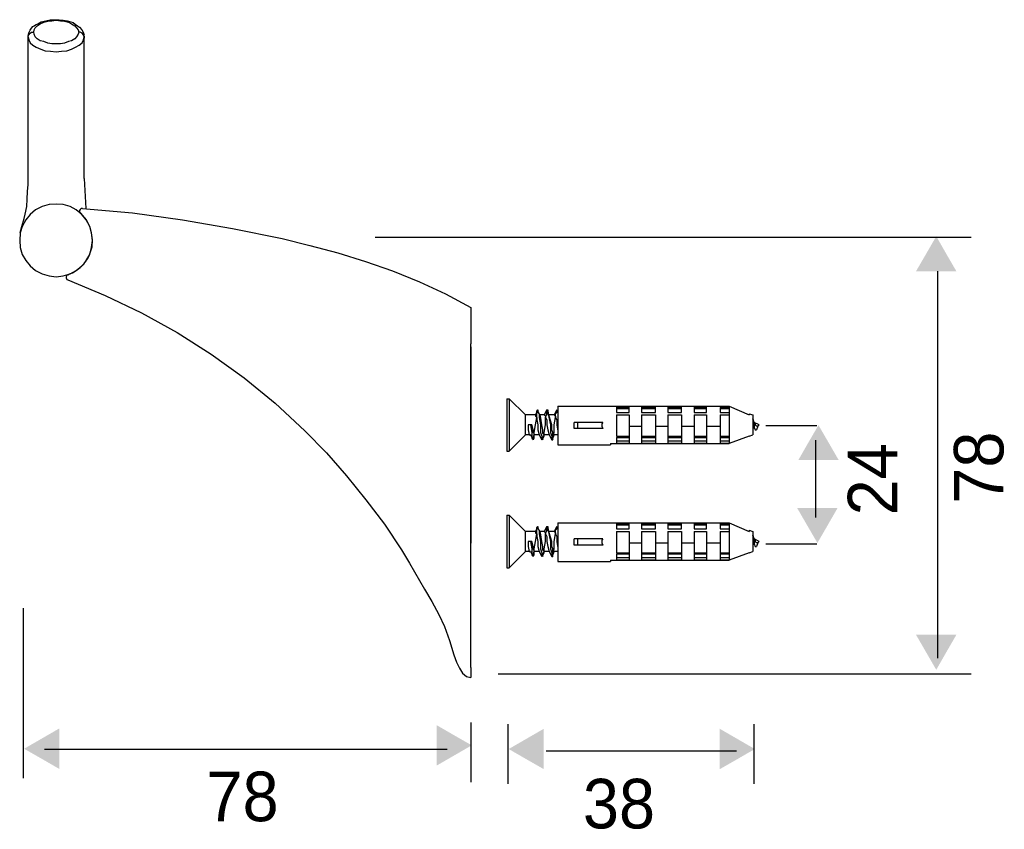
# Model space of a CAD drawing. Extents: x -1956 to -1415, y -1436 to -1266.
# Tile 3 of 3: x -1516 to -1415, y -1430 to -1347. Entities that reach past the tile are written whole.
import ezdxf

# ---------------------------------------------------------------- set-up
doc = ezdxf.new("R2010")
doc.units = 0
doc.header["$LTSCALE"] = 23.1
doc.header["$MEASUREMENT"] = 0
doc.layers.add('_______1', color=160, linetype='CONTINUOUS')
doc.styles.add('STD', font='txt')

# ---------------------------------------------------------------- blocks, each defined once
blk = doc.blocks.new('AI9-BLK23')
at = {"layer": '_______1', "color": 7}
for p, q in [((-3.342001, 0.690656), (-3.275855, 0.690656)), ((-3.342001, 0.690656), (-3.342001, -0.698062)), ((-3.275855, 0.690656), (-2.845907, 0.260708)), ((-3.275855, 0.690656), (-3.275855, -0.698062)), ((-2.581324, 0.260708), (-2.845907, 0.260708)), ((-2.845907, -0.268115), (-2.845907, 0.260708)), ((-2.515867, 0.392999), (-2.581324, 0.260708)), ((-2.581324, 0.260708), (-2.581324, 0.260708)), ((-2.515867, 0.392999), (-2.515867, 0.359926)), ((-2.449721, 0.227635), (-2.515867, 0.359926)), ((-2.350503, 0.260708), (-2.482794, 0.260708)), ((-2.284357, 0.392999), (-2.350503, 0.260708)), ((-2.350503, 0.260708), (-2.350503, 0.260708)), ((-2.218211, 0.227635), (-2.251284, 0.359926)), ((-2.085919, 0.260708), (-2.218211, 0.260708)), ((-2.019773, 0.392999), (-2.085919, 0.260708)), ((-2.085919, 0.260708), (-2.085919, 0.260708)), ((-1.9867, 0.492218), (-0.598671, 0.492218)), ((-1.9867, 0.492218), (-1.9867, -0.532698)), ((-1.9867, 0.326853), (-1.9867, 0.359926)), ((-1.9867, 0.359926), (-1.9867, 0.326853)), ((-0.598671, 0.492218), (-0.598671, 0.492218)), ((-0.598671, 0.492218), (-0.433307, 0.492218)), ((-0.433307, 0.492218), (2.541189, 0.492218)), ((-0.433307, 0.492218), (-0.433307, 0.326853)), ((-0.102922, 0.459145), (-0.433307, 0.459145)), ((-0.102922, 0.426072), (-0.433307, 0.426072)), ((-0.433307, 0.326853), (-0.102922, 0.326853)), ((-0.433307, 0.260708), (-0.102922, 0.260708)), ((-0.433307, 0.260708), (-0.433307, -0.301187)), ((-0.102922, 0.326853), (-0.102922, 0.492218)), ((-0.102922, 0.260708), (-0.102922, -0.499625)), ((0.227807, 0.492218), (0.227807, 0.326853)), ((0.59092, 0.459145), (0.227807, 0.459145)), ((0.59092, 0.426072), (0.227807, 0.426072)), ((0.227807, 0.326853), (0.59092, 0.326853)), ((0.227807, 0.260708), (0.59092, 0.260708)), ((0.227807, 0.260708), (0.227807, -0.499625)), ((0.59092, 0.326853), (0.59092, 0.492218)), ((0.59092, 0.260708), (0.59092, -0.499625)), ((0.921649, 0.492218), (0.921649, 0.326853)), ((1.285107, 0.459145), (0.921649, 0.459145)), ((1.285107, 0.426072), (0.921649, 0.426072)), ((0.921649, 0.326853), (1.285107, 0.326853)), ((0.921649, 0.260708), (1.285107, 0.260708)), ((0.921649, 0.260708), (0.921649, -0.499625)), ((1.285107, 0.326853), (1.285107, 0.492218)), ((1.285107, 0.260708), (1.285107, -0.499625)), ((1.615836, 0.492218), (1.615836, 0.326853)), ((1.946565, 0.459145), (1.615836, 0.459145)), ((1.946565, 0.426072), (1.615836, 0.426072)), ((1.615836, 0.326853), (1.946565, 0.326853)), ((1.615836, 0.260708), (1.946565, 0.260708)), ((1.615836, 0.260708), (1.615836, -0.499625)), ((1.946565, 0.326853), (1.946565, 0.492218)), ((1.946565, 0.260708), (1.946565, -0.499625)), ((2.309678, 0.459145), (2.541189, 0.459145)), ((2.541189, 0.459145), (2.309678, 0.459145)), ((2.309678, 0.459145), (2.309678, 0.326853)), ((2.541189, 0.426072), (2.309678, 0.426072)), ((2.309678, 0.326853), (2.541189, 0.326853)), ((2.309678, 0.260708), (2.541189, 0.260708)), ((2.309678, 0.260708), (2.309678, -0.499625)), ((2.541189, 0.492218), (2.541189, -0.499625)), ((2.541189, 0.492218), (3.070011, 0.260708)), ((3.070011, 0.293781), (3.169229, 0.260708)), ((3.070011, 0.293781), (3.070011, 0.260708)), ((3.169229, 0.260708), (3.169229, -0.268115)), ((-2.416648, -0.003876), (-2.449721, 0.227635)), ((-2.152065, -0.003876), (-2.218211, 0.227635)), ((-0.797109, 0.06227), (-1.557097, 0.06227)), ((-1.557097, -0.10275), (-1.557097, 0.06227)), ((-1.457878, -0.10275), (-1.457878, 0.06227)), ((3.202302, 0.06227), (3.169229, 0.161489)), ((3.334594, -0.003876), (3.202302, 0.06227)), ((3.235375, 0.029197), (3.202302, 0.06227)), ((3.235375, 0.029197), (3.235375, -0.003876)), ((-2.680543, -0.003876), (-2.779761, -0.003876)), ((-2.019773, -0.003876), (-1.9867, -0.168896)), ((-0.797109, -0.10275), (-1.557097, -0.10275)), ((-0.102922, -0.036604), (0.227807, -0.036604)), ((0.59092, -0.036604), (0.921649, -0.036604)), ((1.285107, -0.036604), (1.615836, -0.036604)), ((1.946565, -0.036604), (2.309678, -0.036604)), ((3.169229, -0.003876), (3.169229, -0.036604)), ((3.169229, -0.036604), (3.202302, -0.069677)), ((3.169229, -0.10275), (3.202302, -0.069677)), ((3.202302, -0.069677), (3.235375, -0.135823)), ((3.235375, -0.003876), (3.235375, -0.003876)), ((3.235375, -0.135823), (3.268448, -0.135823)), ((3.301521, -0.036604), (3.268448, -0.135823)), ((3.301521, -0.036604), (3.334594, -0.003876)), ((3.301521, -0.036604), (3.301521, -0.036604)), ((-3.275855, -0.698062), (-2.845907, -0.268115)), ((-2.713616, -0.268115), (-2.845907, -0.268115)), ((-2.746689, -0.268115), (-2.713616, -0.268115)), ((-2.713616, -0.268115), (-2.64747, -0.400406)), ((-2.64747, -0.367333), (-2.614397, -0.268115)), ((-2.64747, -0.400406), (-2.64747, -0.367333)), ((-2.482794, -0.268115), (-2.614397, -0.268115)), ((-2.614397, -0.268115), (-2.614397, -0.268115)), ((-2.482794, -0.268115), (-2.482794, -0.268115)), ((-2.482794, -0.268115), (-2.416648, -0.400406)), ((-2.383575, -0.367333), (-2.350503, -0.268115)), ((-2.218211, -0.268115), (-2.350503, -0.268115)), ((-2.350503, -0.268115), (-2.350503, -0.268115)), ((-2.218211, -0.268115), (-2.218211, -0.268115)), ((-2.218211, -0.268115), (-2.152065, -0.400406)), ((-2.118992, -0.367333), (-2.085919, -0.268115)), ((-1.9867, -0.268115), (-2.085919, -0.268115)), ((-2.085919, -0.268115), (-2.085919, -0.268115)), ((-0.598671, -0.499625), (-0.433307, -0.499625)), ((-0.598671, -0.499625), (-0.598671, -0.532698)), ((-0.433307, -0.301187), (-0.102922, -0.301187)), ((-0.433307, -0.33426), (-0.102922, -0.33426)), ((-0.433307, -0.33426), (-0.433307, -0.499625)), ((-0.102922, -0.433479), (-0.433307, -0.433479)), ((-0.102922, -0.499625), (-0.433307, -0.499625)), ((-0.433307, -0.499625), (-0.102922, -0.499625)), ((-0.102922, -0.499625), (0.227807, -0.499625)), ((-0.102922, -0.499625), (0.227807, -0.499625)), ((0.227807, -0.301187), (0.59092, -0.301187)), ((0.227807, -0.33426), (0.59092, -0.33426)), ((0.59092, -0.433479), (0.227807, -0.433479)), ((0.59092, -0.499625), (0.227807, -0.499625)), ((0.227807, -0.499625), (0.59092, -0.499625)), ((0.59092, -0.499625), (0.921649, -0.499625)), ((0.59092, -0.499625), (0.921649, -0.499625)), ((0.921649, -0.301187), (1.285107, -0.301187)), ((0.921649, -0.33426), (1.285107, -0.33426)), ((1.285107, -0.433479), (0.921649, -0.433479)), ((1.285107, -0.499625), (0.921649, -0.499625)), ((0.921649, -0.499625), (1.285107, -0.499625)), ((1.285107, -0.499625), (1.615836, -0.499625)), ((1.285107, -0.499625), (1.615836, -0.499625)), ((1.615836, -0.301187), (1.946565, -0.301187)), ((1.615836, -0.33426), (1.946565, -0.33426)), ((1.946565, -0.433479), (1.615836, -0.433479)), ((1.946565, -0.499625), (1.615836, -0.499625)), ((1.615836, -0.499625), (1.946565, -0.499625)), ((1.946565, -0.499625), (2.309678, -0.499625)), ((1.946565, -0.499625), (2.309678, -0.499625)), ((2.309678, -0.301187), (2.541189, -0.301187)), ((2.309678, -0.33426), (2.541189, -0.33426)), ((2.541189, -0.433479), (2.309678, -0.433479)), ((2.541189, -0.499625), (2.309678, -0.499625)), ((2.309678, -0.499625), (2.541189, -0.499625)), ((3.070011, -0.301187), (2.541189, -0.499625)), ((3.070011, -0.301187), (3.169229, -0.268115)), ((3.070011, -0.301187), (3.070011, -0.301187)), ((-3.342001, -0.698062), (-3.275855, -0.698062)), ((-1.9867, -0.532698), (-0.598671, -0.532698))]:
    blk.add_line(p, q, dxfattribs=at)
for points in [[(-2.713616, -0.003876), (-2.680543, -0.201969), (-2.680543, -0.301187), (-2.680543, -0.367333), (-2.64747, -0.367333), (-2.64747, -0.400406), (-2.64747, -0.367333), (-2.614397, -0.367333), (-2.614397, -0.301187), (-2.614397, -0.201969), (-2.581324, -0.003876), (-2.54894, 0.194562), (-2.54894, 0.293781), (-2.54894, 0.326853), (-2.54894, 0.359926), (-2.515867, 0.392999), (-2.515867, 0.359926), (-2.515867, 0.326853), (-2.482794, 0.293781), (-2.482794, 0.194562), (-2.449721, -0.003876), (-2.449721, -0.201969), (-2.416648, -0.301187), (-2.416648, -0.367333), (-2.383575, -0.400406), (-2.383575, -0.367333), (-2.350503, -0.301187), (-2.350503, -0.201969), (-2.31743, -0.003876), (-2.31743, 0.194562), (-2.284357, 0.293781), (-2.284357, 0.326853), (-2.284357, 0.359926), (-2.284357, 0.392999), (-2.251284, 0.392999), (-2.251284, 0.359926), (-2.251284, 0.326853), (-2.251284, 0.293781), (-2.218211, 0.194562), (-2.185138, -0.003876), (-2.185138, -0.201969), (-2.152065, -0.301187), (-2.152065, -0.367333), (-2.118992, -0.400406), (-2.118992, -0.367333), (-2.118992, -0.301187), (-2.085919, -0.201969), (-2.085919, -0.003876), (-2.052846, 0.194562), (-2.052846, 0.293781), (-2.019773, 0.326853), (-2.019773, 0.359926), (-2.019773, 0.392999), (-1.9867, 0.359926), (-1.9867, 0.326853), (-1.9867, 0.293781)], [(-2.581324, 0.260708), (-2.581324, 0.227635), (-2.54894, 0.194562), (-2.54894, 0.128416), (-2.515867, -0.003876)], [(-2.350503, 0.260708), (-2.31743, 0.227635), (-2.31743, 0.194562), (-2.284357, 0.128416), (-2.284357, -0.003876)], [(-2.284357, 0.392999), (-2.251284, 0.392999), (-2.251284, 0.359926)], [(-2.251284, 0.359926), (-2.218211, 0.161489), (-2.185138, -0.003876), (-2.185138, -0.201969), (-2.152065, -0.301187), (-2.152065, -0.400406)], [(-2.085919, 0.260708), (-2.052846, 0.227635), (-2.052846, 0.194562), (-2.019773, 0.128416), (-2.019773, -0.003876)], [(-0.797109, 0.06227), (-0.830182, 0.029197), (-0.830182, -0.003876)], [(3.169229, 0.161489), (3.202302, 0.029197), (3.202302, -0.069677), (3.235375, -0.135823)], [(-2.779761, -0.003876), (-2.779761, -0.135823), (-2.746689, -0.268115)], [(-2.713616, -0.003876), (-2.680543, -0.201969), (-2.680543, -0.301187), (-2.64747, -0.400406)], [(-2.614397, -0.268115), (-2.614397, -0.235042), (-2.64747, -0.201969), (-2.64747, -0.135823), (-2.680543, -0.003876)], [(-2.515867, -0.003876), (-2.515867, -0.135823), (-2.482794, -0.268115)], [(-2.350503, -0.268115), (-2.383575, -0.235042), (-2.383575, -0.201969), (-2.383575, -0.135823), (-2.416648, -0.003876)], [(-2.284357, -0.003876), (-2.251284, -0.135823), (-2.218211, -0.268115)], [(-2.085919, -0.268115), (-2.118992, -0.268115), (-2.118992, -0.235042), (-2.118992, -0.201969), (-2.152065, -0.135823), (-2.152065, -0.003876)], [(-0.830182, -0.003876), (-0.830182, -0.036604), (-0.797109, -0.10275)], [(3.301521, -0.036604), (3.268448, -0.036604), (3.235375, -0.003876)], [(-2.152065, -0.400406), (-2.118992, -0.400406), (-2.118992, -0.367333)]]:
    blk.add_lwpolyline(points, dxfattribs=at)
blk = doc.blocks.new('AI9-BLK24')
at = {"layer": '_______1', "color": 7}
for p, q in [((-3.342001, 0.690656), (-3.275855, 0.690656)), ((-3.342001, 0.690656), (-3.342001, -0.698062)), ((-3.275855, 0.690656), (-2.845907, 0.260708)), ((-3.275855, 0.690656), (-3.275855, -0.698062)), ((-2.581324, 0.260708), (-2.845907, 0.260708)), ((-2.845907, -0.268115), (-2.845907, 0.260708)), ((-2.515867, 0.392999), (-2.581324, 0.260708)), ((-2.581324, 0.260708), (-2.581324, 0.260708)), ((-2.515867, 0.392999), (-2.515867, 0.359926)), ((-2.449721, 0.227635), (-2.515867, 0.359926)), ((-2.350503, 0.260708), (-2.482794, 0.260708)), ((-2.284357, 0.392999), (-2.350503, 0.260708)), ((-2.350503, 0.260708), (-2.350503, 0.260708)), ((-2.218211, 0.227635), (-2.251284, 0.359926)), ((-2.085919, 0.260708), (-2.218211, 0.260708)), ((-2.019773, 0.392999), (-2.085919, 0.260708)), ((-2.085919, 0.260708), (-2.085919, 0.260708)), ((-1.9867, 0.492218), (-0.598671, 0.492218)), ((-1.9867, 0.492218), (-1.9867, -0.532698)), ((-1.9867, 0.326853), (-1.9867, 0.359926)), ((-1.9867, 0.359926), (-1.9867, 0.326853)), ((-0.598671, 0.492218), (-0.598671, 0.492218)), ((-0.598671, 0.492218), (-0.433307, 0.492218)), ((-0.433307, 0.492218), (2.541189, 0.492218)), ((-0.433307, 0.492218), (-0.433307, 0.326853)), ((-0.102922, 0.459145), (-0.433307, 0.459145)), ((-0.102922, 0.426072), (-0.433307, 0.426072)), ((-0.433307, 0.326853), (-0.102922, 0.326853)), ((-0.433307, 0.260708), (-0.102922, 0.260708)), ((-0.433307, 0.260708), (-0.433307, -0.301187)), ((-0.102922, 0.326853), (-0.102922, 0.492218)), ((-0.102922, 0.260708), (-0.102922, -0.499625)), ((0.227807, 0.492218), (0.227807, 0.326853)), ((0.59092, 0.459145), (0.227807, 0.459145)), ((0.59092, 0.426072), (0.227807, 0.426072)), ((0.227807, 0.326853), (0.59092, 0.326853)), ((0.227807, 0.260708), (0.59092, 0.260708)), ((0.227807, 0.260708), (0.227807, -0.499625)), ((0.59092, 0.326853), (0.59092, 0.492218)), ((0.59092, 0.260708), (0.59092, -0.499625)), ((0.921649, 0.492218), (0.921649, 0.326853)), ((1.285107, 0.459145), (0.921649, 0.459145)), ((1.285107, 0.426072), (0.921649, 0.426072)), ((0.921649, 0.326853), (1.285107, 0.326853)), ((0.921649, 0.260708), (1.285107, 0.260708)), ((0.921649, 0.260708), (0.921649, -0.499625)), ((1.285107, 0.326853), (1.285107, 0.492218)), ((1.285107, 0.260708), (1.285107, -0.499625)), ((1.615836, 0.492218), (1.615836, 0.326853)), ((1.946565, 0.459145), (1.615836, 0.459145)), ((1.946565, 0.426072), (1.615836, 0.426072)), ((1.615836, 0.326853), (1.946565, 0.326853)), ((1.615836, 0.260708), (1.946565, 0.260708)), ((1.615836, 0.260708), (1.615836, -0.499625)), ((1.946565, 0.326853), (1.946565, 0.492218)), ((1.946565, 0.260708), (1.946565, -0.499625)), ((2.309678, 0.459145), (2.541189, 0.459145)), ((2.541189, 0.459145), (2.309678, 0.459145)), ((2.309678, 0.459145), (2.309678, 0.326853)), ((2.541189, 0.426072), (2.309678, 0.426072)), ((2.309678, 0.326853), (2.541189, 0.326853)), ((2.309678, 0.260708), (2.541189, 0.260708)), ((2.309678, 0.260708), (2.309678, -0.499625)), ((2.541189, 0.492218), (2.541189, -0.499625)), ((2.541189, 0.492218), (3.070011, 0.260708)), ((3.070011, 0.293781), (3.169229, 0.260708)), ((3.070011, 0.293781), (3.070011, 0.260708)), ((3.169229, 0.260708), (3.169229, -0.268115)), ((-2.416648, -0.003876), (-2.449721, 0.227635)), ((-2.152065, -0.003876), (-2.218211, 0.227635)), ((-0.797109, 0.06227), (-1.557097, 0.06227)), ((-1.557097, -0.10275), (-1.557097, 0.06227)), ((-1.457878, -0.10275), (-1.457878, 0.06227)), ((3.202302, 0.06227), (3.169229, 0.161489)), ((3.334594, -0.003876), (3.202302, 0.06227)), ((3.235375, 0.029197), (3.202302, 0.06227)), ((3.235375, 0.029197), (3.235375, -0.003876)), ((-2.680543, -0.003876), (-2.779761, -0.003876)), ((-2.019773, -0.003876), (-1.9867, -0.168896)), ((-0.797109, -0.10275), (-1.557097, -0.10275)), ((-0.102922, -0.036604), (0.227807, -0.036604)), ((0.59092, -0.036604), (0.921649, -0.036604)), ((1.285107, -0.036604), (1.615836, -0.036604)), ((1.946565, -0.036604), (2.309678, -0.036604)), ((3.169229, -0.003876), (3.169229, -0.036604)), ((3.169229, -0.036604), (3.202302, -0.069677)), ((3.169229, -0.10275), (3.202302, -0.069677)), ((3.202302, -0.069677), (3.235375, -0.135823)), ((3.235375, -0.003876), (3.235375, -0.003876)), ((3.235375, -0.135823), (3.268448, -0.135823)), ((3.301521, -0.036604), (3.268448, -0.135823)), ((3.301521, -0.036604), (3.334594, -0.003876)), ((3.301521, -0.036604), (3.301521, -0.036604)), ((-3.275855, -0.698062), (-2.845907, -0.268115)), ((-2.713616, -0.268115), (-2.845907, -0.268115)), ((-2.746689, -0.268115), (-2.713616, -0.268115)), ((-2.713616, -0.268115), (-2.64747, -0.400406)), ((-2.64747, -0.367333), (-2.614397, -0.268115)), ((-2.64747, -0.400406), (-2.64747, -0.367333)), ((-2.482794, -0.268115), (-2.614397, -0.268115)), ((-2.614397, -0.268115), (-2.614397, -0.268115)), ((-2.482794, -0.268115), (-2.482794, -0.268115)), ((-2.482794, -0.268115), (-2.416648, -0.400406)), ((-2.383575, -0.367333), (-2.350503, -0.268115)), ((-2.218211, -0.268115), (-2.350503, -0.268115)), ((-2.350503, -0.268115), (-2.350503, -0.268115)), ((-2.218211, -0.268115), (-2.218211, -0.268115)), ((-2.218211, -0.268115), (-2.152065, -0.400406)), ((-2.118992, -0.367333), (-2.085919, -0.268115)), ((-1.9867, -0.268115), (-2.085919, -0.268115)), ((-2.085919, -0.268115), (-2.085919, -0.268115)), ((-0.598671, -0.499625), (-0.433307, -0.499625)), ((-0.598671, -0.499625), (-0.598671, -0.532698)), ((-0.433307, -0.301187), (-0.102922, -0.301187)), ((-0.433307, -0.33426), (-0.102922, -0.33426)), ((-0.433307, -0.33426), (-0.433307, -0.499625)), ((-0.102922, -0.433479), (-0.433307, -0.433479)), ((-0.102922, -0.499625), (-0.433307, -0.499625)), ((-0.433307, -0.499625), (-0.102922, -0.499625)), ((-0.102922, -0.499625), (0.227807, -0.499625)), ((-0.102922, -0.499625), (0.227807, -0.499625)), ((0.227807, -0.301187), (0.59092, -0.301187)), ((0.227807, -0.33426), (0.59092, -0.33426)), ((0.59092, -0.433479), (0.227807, -0.433479)), ((0.59092, -0.499625), (0.227807, -0.499625)), ((0.227807, -0.499625), (0.59092, -0.499625)), ((0.59092, -0.499625), (0.921649, -0.499625)), ((0.59092, -0.499625), (0.921649, -0.499625)), ((0.921649, -0.301187), (1.285107, -0.301187)), ((0.921649, -0.33426), (1.285107, -0.33426)), ((1.285107, -0.433479), (0.921649, -0.433479)), ((1.285107, -0.499625), (0.921649, -0.499625)), ((0.921649, -0.499625), (1.285107, -0.499625)), ((1.285107, -0.499625), (1.615836, -0.499625)), ((1.285107, -0.499625), (1.615836, -0.499625)), ((1.615836, -0.301187), (1.946565, -0.301187)), ((1.615836, -0.33426), (1.946565, -0.33426)), ((1.946565, -0.433479), (1.615836, -0.433479)), ((1.946565, -0.499625), (1.615836, -0.499625)), ((1.615836, -0.499625), (1.946565, -0.499625)), ((1.946565, -0.499625), (2.309678, -0.499625)), ((1.946565, -0.499625), (2.309678, -0.499625)), ((2.309678, -0.301187), (2.541189, -0.301187)), ((2.309678, -0.33426), (2.541189, -0.33426)), ((2.541189, -0.433479), (2.309678, -0.433479)), ((2.541189, -0.499625), (2.309678, -0.499625)), ((2.309678, -0.499625), (2.541189, -0.499625)), ((3.070011, -0.301187), (2.541189, -0.499625)), ((3.070011, -0.301187), (3.169229, -0.268115)), ((3.070011, -0.301187), (3.070011, -0.301187)), ((-3.342001, -0.698062), (-3.275855, -0.698062)), ((-1.9867, -0.532698), (-0.598671, -0.532698))]:
    blk.add_line(p, q, dxfattribs=at)
for points in [[(-2.713616, -0.003876), (-2.680543, -0.201969), (-2.680543, -0.301187), (-2.680543, -0.367333), (-2.64747, -0.367333), (-2.64747, -0.400406), (-2.64747, -0.367333), (-2.614397, -0.367333), (-2.614397, -0.301187), (-2.614397, -0.201969), (-2.581324, -0.003876), (-2.54894, 0.194562), (-2.54894, 0.293781), (-2.54894, 0.326853), (-2.54894, 0.359926), (-2.515867, 0.392999), (-2.515867, 0.359926), (-2.515867, 0.326853), (-2.482794, 0.293781), (-2.482794, 0.194562), (-2.449721, -0.003876), (-2.449721, -0.201969), (-2.416648, -0.301187), (-2.416648, -0.367333), (-2.383575, -0.400406), (-2.383575, -0.367333), (-2.350503, -0.301187), (-2.350503, -0.201969), (-2.31743, -0.003876), (-2.31743, 0.194562), (-2.284357, 0.293781), (-2.284357, 0.326853), (-2.284357, 0.359926), (-2.284357, 0.392999), (-2.251284, 0.392999), (-2.251284, 0.359926), (-2.251284, 0.326853), (-2.251284, 0.293781), (-2.218211, 0.194562), (-2.185138, -0.003876), (-2.185138, -0.201969), (-2.152065, -0.301187), (-2.152065, -0.367333), (-2.118992, -0.400406), (-2.118992, -0.367333), (-2.118992, -0.301187), (-2.085919, -0.201969), (-2.085919, -0.003876), (-2.052846, 0.194562), (-2.052846, 0.293781), (-2.019773, 0.326853), (-2.019773, 0.359926), (-2.019773, 0.392999), (-1.9867, 0.359926), (-1.9867, 0.326853), (-1.9867, 0.293781)], [(-2.581324, 0.260708), (-2.581324, 0.227635), (-2.54894, 0.194562), (-2.54894, 0.128416), (-2.515867, -0.003876)], [(-2.350503, 0.260708), (-2.31743, 0.227635), (-2.31743, 0.194562), (-2.284357, 0.128416), (-2.284357, -0.003876)], [(-2.284357, 0.392999), (-2.251284, 0.392999), (-2.251284, 0.359926)], [(-2.251284, 0.359926), (-2.218211, 0.161489), (-2.185138, -0.003876), (-2.185138, -0.201969), (-2.152065, -0.301187), (-2.152065, -0.400406)], [(-2.085919, 0.260708), (-2.052846, 0.227635), (-2.052846, 0.194562), (-2.019773, 0.128416), (-2.019773, -0.003876)], [(-0.797109, 0.06227), (-0.830182, 0.029197), (-0.830182, -0.003876)], [(3.169229, 0.161489), (3.202302, 0.029197), (3.202302, -0.069677), (3.235375, -0.135823)], [(-2.779761, -0.003876), (-2.779761, -0.135823), (-2.746689, -0.268115)], [(-2.713616, -0.003876), (-2.680543, -0.201969), (-2.680543, -0.301187), (-2.64747, -0.400406)], [(-2.614397, -0.268115), (-2.614397, -0.235042), (-2.64747, -0.201969), (-2.64747, -0.135823), (-2.680543, -0.003876)], [(-2.515867, -0.003876), (-2.515867, -0.135823), (-2.482794, -0.268115)], [(-2.350503, -0.268115), (-2.383575, -0.235042), (-2.383575, -0.201969), (-2.383575, -0.135823), (-2.416648, -0.003876)], [(-2.284357, -0.003876), (-2.251284, -0.135823), (-2.218211, -0.268115)], [(-2.085919, -0.268115), (-2.118992, -0.268115), (-2.118992, -0.235042), (-2.118992, -0.201969), (-2.152065, -0.135823), (-2.152065, -0.003876)], [(-0.830182, -0.003876), (-0.830182, -0.036604), (-0.797109, -0.10275)], [(3.301521, -0.036604), (3.268448, -0.036604), (3.235375, -0.003876)], [(-2.152065, -0.400406), (-2.118992, -0.400406), (-2.118992, -0.367333)]]:
    blk.add_lwpolyline(points, dxfattribs=at)

msp = doc.modelspace()

# ---------------------------------------------------------------- hatches: boundary and pattern name
at = {"layer": '_______1'}
for points in [[(-1422.16, -1372.5), (-1424.24, -1372.5), (-1423.2, -1370.71), (-1422.16, -1368.91), (-1421.13, -1370.71), (-1420.09, -1372.5)], [(-1434.26, -1391.9), (-1436.33, -1391.9), (-1435.3, -1390.1), (-1434.26, -1388.31), (-1433.22, -1390.1), (-1432.18, -1391.9)], [(-1434.37, -1396.82), (-1432.3, -1396.82), (-1433.33, -1398.62), (-1434.37, -1400.41), (-1435.41, -1398.62), (-1436.45, -1396.82)], [(-1422.16, -1409.84), (-1420.09, -1409.84), (-1421.13, -1411.64), (-1422.16, -1413.44), (-1423.2, -1411.64), (-1424.24, -1409.84)], [(-1473.48, -1421.2), (-1473.48, -1419.13), (-1471.68, -1420.17), (-1469.88, -1421.2), (-1471.68, -1422.24), (-1473.48, -1423.28)], [(-1512.26, -1421.55), (-1512.26, -1423.62), (-1514.06, -1422.58), (-1515.86, -1421.55), (-1514.06, -1420.51), (-1512.26, -1419.47)], [(-1462.48, -1421.58), (-1462.48, -1423.65), (-1464.28, -1422.62), (-1466.08, -1421.58), (-1464.28, -1420.54), (-1462.48, -1419.5)], [(-1444.4, -1421.58), (-1444.4, -1419.5), (-1442.6, -1420.54), (-1440.8, -1421.58), (-1442.6, -1422.62), (-1444.4, -1423.65)]]:
    msp.add_hatch(color=2, dxfattribs=at).paths.add_polyline_path(points)

# ---------------------------------------------------------------- linework, layer by layer
at = {"layer": '_______1', "color": 7}
for p, q in [((-1509.7, -1348.4), (-1509.75, -1348.25)), ((-1515.45, -1348.56), (-1515.45, -1348.35)), ((-1515.45, -1362.97), (-1515.45, -1348.4)), ((-1509.7, -1348.35), (-1509.7, -1348.56)), ((-1509.7, -1362.97), (-1509.7, -1348.4)), ((-1509.7, -1362.97), (-1509.54, -1366.05)), ((-1509.44, -1367.23), (-1510.06, -1366.51)), ((-1508.88, -1370), (-1508.83, -1369.28)), ((-1508.88, -1369.59), (-1508.83, -1369.34)), ((-1511.39, -1372.88), (-1511.19, -1372.77)), ((-1469.97, -1376.21), (-1469.97, -1379.96)), ((-1469.97, -1413.21), (-1469.97, -1379.96)), ((-1469.97, -1380.26), (-1469.97, -1400.43)), ((-1469.97, -1413.21), (-1469.97, -1414.23))]:
    msp.add_line(p, q, dxfattribs=at)
at = {"layer": '_______1', "color": 2}
for p, q in [((-1479.79, -1369), (-1418.57, -1369)), ((-1421.99, -1412.24), (-1421.99, -1372.5)), ((-1439.68, -1388.33), (-1434.43, -1388.33)), ((-1434.54, -1397.79), (-1434.54, -1389.86)), ((-1439.68, -1400.49), (-1434.43, -1400.49)), ((-1515.95, -1407.1), (-1515.95, -1424.59)), ((-1467.17, -1413.87), (-1418.56, -1413.87)), ((-1469.97, -1418.84), (-1469.97, -1425)), ((-1466.16, -1419.01), (-1466.16, -1425.17)), ((-1440.89, -1419.01), (-1440.89, -1425.17)), ((-1513.78, -1421.58), (-1472.41, -1421.58)), ((-1462.23, -1421.75), (-1442.69, -1421.75))]:
    msp.add_line(p, q, dxfattribs=at)
at = {"layer": '_______1', "color": 7}
for points in [[(-1515.45, -1348.35), (-1515.39, -1347.99), (-1515.24, -1347.73), (-1515.09, -1347.53), (-1514.98, -1347.37), (-1514.83, -1347.27), (-1514.68, -1347.17), (-1514.47, -1347.07), (-1514.11, -1346.86), (-1513.65, -1346.76), (-1513.19, -1346.66), (-1512.73, -1346.66), (-1512.26, -1346.66), (-1511.85, -1346.71), (-1511.44, -1346.76), (-1511.08, -1346.86), (-1510.83, -1346.96), (-1510.62, -1347.12), (-1510.37, -1347.27), (-1510.16, -1347.43), (-1509.95, -1347.68), (-1509.8, -1347.94), (-1509.7, -1348.25)], [(-1514.88, -1347.94), (-1514.83, -1347.68), (-1514.73, -1347.48), (-1514.52, -1347.27), (-1514.21, -1347.07), (-1513.85, -1346.91), (-1513.44, -1346.81), (-1513.03, -1346.76), (-1512.57, -1346.71)], [(-1512.57, -1346.71), (-1512.11, -1346.76), (-1511.7, -1346.81), (-1511.29, -1346.91), (-1510.98, -1347.07), (-1510.67, -1347.27), (-1510.47, -1347.48), (-1510.31, -1347.68), (-1510.26, -1347.94)], [(-1515.45, -1348.35), (-1515.39, -1348.2), (-1515.24, -1348.04), (-1515.09, -1347.94), (-1514.88, -1347.94)], [(-1512.57, -1349.12), (-1513.03, -1349.12), (-1513.44, -1349.07), (-1513.85, -1348.91), (-1514.21, -1348.81), (-1514.52, -1348.61), (-1514.73, -1348.4), (-1514.83, -1348.14), (-1514.88, -1347.94)], [(-1510.26, -1347.94), (-1510.31, -1348.14), (-1510.47, -1348.4), (-1510.67, -1348.61), (-1510.98, -1348.81), (-1511.29, -1348.91), (-1511.7, -1349.07), (-1512.11, -1349.12), (-1512.57, -1349.12)], [(-1509.7, -1348.4), (-1509.75, -1348.2), (-1509.9, -1348.04), (-1510.11, -1347.94), (-1510.26, -1347.94)], [(-1515.45, -1348.4), (-1515.39, -1348.71), (-1515.24, -1349.02), (-1514.98, -1349.27), (-1514.62, -1349.48), (-1514.16, -1349.68), (-1513.7, -1349.84), (-1513.14, -1349.89), (-1512.57, -1349.94), (-1512.01, -1349.89), (-1511.49, -1349.84), (-1510.98, -1349.68), (-1510.57, -1349.48), (-1510.21, -1349.27), (-1509.9, -1349.02), (-1509.75, -1348.71), (-1509.7, -1348.4)], [(-1516.27, -1368.51), (-1516.11, -1367.9), (-1515.86, -1367.08), (-1515.75, -1366.62), (-1515.6, -1365.85), (-1515.55, -1365.08), (-1515.5, -1364.31), (-1515.45, -1363.59), (-1515.45, -1362.97)], [(-1508.83, -1369.34), (-1508.93, -1368.56), (-1509.13, -1367.9), (-1509.49, -1367.23), (-1509.95, -1366.67), (-1510.52, -1366.2), (-1511.14, -1365.85), (-1511.85, -1365.64), (-1512.57, -1365.59), (-1513.29, -1365.64), (-1514.01, -1365.85), (-1514.68, -1366.2), (-1515.24, -1366.67), (-1515.7, -1367.23), (-1516.06, -1367.9), (-1516.27, -1368.56), (-1516.32, -1369.34)], [(-1509.85, -1366.05), (-1510.01, -1366.05), (-1510.11, -1366.15), (-1510.16, -1366.26), (-1510.16, -1366.41), (-1510.06, -1366.51)], [(-1509.85, -1366.05), (-1504.72, -1366.51), (-1499.59, -1367.23), (-1494.45, -1368.1), (-1489.37, -1369.13), (-1486.5, -1369.85), (-1483.62, -1370.62), (-1480.8, -1371.49), (-1478.03, -1372.47), (-1475.26, -1373.59), (-1472.59, -1374.83), (-1469.97, -1376.21)], [(-1508.83, -1369.28), (-1508.93, -1368.56), (-1509.13, -1367.9), (-1509.44, -1367.23)], [(-1516.32, -1369.34), (-1516.27, -1370.05), (-1516.06, -1370.77), (-1515.7, -1371.39), (-1515.24, -1371.95), (-1514.68, -1372.41), (-1514.01, -1372.77), (-1513.29, -1372.98), (-1512.57, -1373.08), (-1511.85, -1372.98), (-1511.14, -1372.77), (-1510.52, -1372.41), (-1509.95, -1371.95), (-1509.54, -1371.49)], [(-1509.7, -1371.7), (-1509.34, -1371.23), (-1509.18, -1370.93), (-1509.08, -1370.62), (-1508.88, -1370)], [(-1509.54, -1371.49), (-1509.49, -1371.39), (-1509.13, -1370.77), (-1508.93, -1370.05), (-1508.88, -1369.59)], [(-1511.19, -1372.77), (-1510.88, -1372.67), (-1510.52, -1372.41), (-1510.11, -1372.11), (-1509.7, -1371.75)], [(-1511.39, -1372.88), (-1511.49, -1372.93), (-1511.55, -1373.08), (-1511.55, -1373.18), (-1511.49, -1373.34), (-1511.39, -1373.39)], [(-1511.39, -1373.39), (-1507.54, -1374.98), (-1503.8, -1376.78), (-1500.15, -1378.78), (-1496.66, -1381.03), (-1493.27, -1383.45), (-1490.09, -1386.06), (-1487.01, -1388.88), (-1484.8, -1391.14), (-1482.75, -1393.5), (-1480.75, -1395.97), (-1478.85, -1398.48), (-1477.1, -1401.1), (-1476.28, -1402.48), (-1474.74, -1405.15), (-1473.97, -1406.43), (-1473.26, -1407.77), (-1472.69, -1409), (-1472.18, -1410.44), (-1471.72, -1411.92), (-1471.46, -1412.64), (-1471.15, -1413.26), (-1470.84, -1413.77), (-1470.43, -1414.13), (-1469.97, -1414.23)]]:
    msp.add_lwpolyline(points, dxfattribs=at)

# ---------------------------------------------------------------- block references
at = {"layer": '_______1', "color": 7, "xscale": 3.881196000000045, "yscale": 3.881196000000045, "zscale": 3.881196}
for name, p in [('AI9-BLK24', (-1453.31, -1388.27)), ('AI9-BLK23', (-1453.31, -1400.24))]:
    msp.add_blockref(name, p, dxfattribs=at)

# ---------------------------------------------------------------- texts
at = {"layer": '_______1', "color": 2, "char_height": 5.0937, "attachment_point": 1, "rotation": 90, "style": 'STD'}
for s, insert in [('\\fGulim|b0|i0|c129;78', (-1420.35, -1396.38)), ('\\fGulim|b0|i0|c129;24', (-1431.25, -1397.58))]:
    msp.add_mtext(s, dxfattribs=dict(at, insert=insert))
at = {"layer": '_______1', "color": 2, "char_height": 5.0937, "attachment_point": 1, "style": 'STD'}
for s, insert in [('\\fGulim|b0|i0|c129;78', (-1497.13, -1423.9)), ('\\fGulim|b0|i0|c129;38', (-1458.46, -1424.64))]:
    msp.add_mtext(s, dxfattribs=dict(at, insert=insert))

doc.saveas('drawing.dxf')
